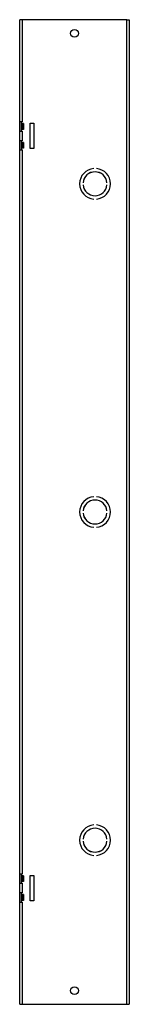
# Model space of a CAD drawing. Header units: inches. Extents: x 0.1 to 58.3, y -11 to 48.4.
import ezdxf

# ---------------------------------------------------------------- set-up
doc = ezdxf.new("R2010")
doc.units = ezdxf.units.IN
doc.header["$MEASUREMENT"] = 0
doc.layers.add('Visible Edges(ANSI)', color=7, linetype='Continuous', lineweight=25)
doc.layers.add('Visible Tangent Edges(ANSI)', color=7, linetype='Continuous', lineweight=25)

msp = doc.modelspace()

# ---------------------------------------------------------------- linework, layer by layer
at = {"layer": 'Visible Edges(ANSI)'}
for p, q in [((54.431, 48.361), (54.345, 48.361)), ((54.345, 44.621), (54.345, 48.361)), ((58.259, 48.361), (54.431, 48.361)), ((58.259, 48.361), (58.345, 48.361)), ((58.345, 48.361), (58.345, 12.361)), ((54.405, 44.621), (54.345, 44.621)), ((54.345, 44.288), (54.345, 44.621)), ((54.345, 44.288), (54.405, 44.288)), ((54.345, 43.933), (54.345, 44.288)), ((54.4, 44.621), (54.4, 44.288)), ((54.431, 44.621), (54.405, 44.621)), ((54.405, 44.56), (54.405, 44.621)), ((54.485, 44.56), (54.405, 44.56)), ((54.485, 44.35), (54.405, 44.35)), ((54.405, 44.288), (54.405, 44.35)), ((54.431, 44.288), (54.405, 44.288)), ((54.485, 44.56), (54.485, 44.35)), ((54.73, 44.576), (54.855, 44.576)), ((54.73, 43.646), (54.73, 44.576)), ((54.855, 44.576), (54.855, 43.646)), ((54.405, 43.933), (54.345, 43.933)), ((54.345, 43.6), (54.345, 43.933)), ((54.4, 43.933), (54.4, 43.6)), ((54.431, 43.933), (54.405, 43.933)), ((54.405, 43.872), (54.405, 43.933)), ((54.345, 43.6), (54.405, 43.6)), ((54.345, 17.121), (54.345, 43.6)), ((54.485, 43.872), (54.405, 43.872)), ((54.485, 43.662), (54.405, 43.662)), ((54.405, 43.6), (54.405, 43.662)), ((54.431, 43.6), (54.405, 43.6)), ((54.485, 43.872), (54.485, 43.662)), ((54.855, 43.646), (54.73, 43.646)), ((57.045, 42.921), (57.045, 42.921)), ((57.145, 42.921), (57.145, 42.921)), ((56.66, 42.401), (56.659, 42.401)), ((56.659, 42.321), (56.66, 42.321)), ((57.531, 42.401), (57.531, 42.401)), ((57.531, 42.321), (57.531, 42.321)), ((57.045, 41.801), (57.045, 41.801)), ((57.145, 41.801), (57.145, 41.801)), ((57.045, 30.921), (57.045, 30.921)), ((57.145, 30.921), (57.145, 30.921)), ((56.66, 30.401), (56.659, 30.401)), ((56.659, 30.321), (56.66, 30.321)), ((57.531, 30.401), (57.531, 30.401)), ((57.531, 30.321), (57.531, 30.321)), ((57.045, 29.801), (57.045, 29.801)), ((57.145, 29.801), (57.145, 29.801)), ((57.045, 18.921), (57.045, 18.921)), ((57.145, 18.921), (57.145, 18.921)), ((56.66, 18.401), (56.659, 18.401)), ((57.531, 18.401), (57.531, 18.401)), ((56.659, 18.321), (56.66, 18.321)), ((57.531, 18.321), (57.531, 18.321)), ((57.045, 17.801), (57.045, 17.801)), ((57.145, 17.801), (57.145, 17.801)), ((54.405, 17.121), (54.345, 17.121)), ((54.345, 16.788), (54.345, 17.121)), ((54.4, 17.121), (54.4, 16.788)), ((54.431, 17.121), (54.405, 17.121)), ((54.405, 17.06), (54.405, 17.121)), ((54.485, 17.06), (54.405, 17.06)), ((54.485, 17.06), (54.485, 16.85)), ((54.73, 17.076), (54.855, 17.076)), ((54.73, 16.146), (54.73, 17.076)), ((54.855, 17.076), (54.855, 16.146)), ((54.345, 16.433), (54.345, 16.788)), ((54.345, 16.788), (54.405, 16.788)), ((54.485, 16.85), (54.405, 16.85)), ((54.405, 16.788), (54.405, 16.85)), ((54.431, 16.788), (54.405, 16.788)), ((54.345, 16.1), (54.345, 16.433)), ((54.405, 16.433), (54.345, 16.433)), ((54.4, 16.433), (54.4, 16.1)), ((54.431, 16.433), (54.405, 16.433)), ((54.405, 16.372), (54.405, 16.433)), ((54.485, 16.372), (54.405, 16.372)), ((54.485, 16.372), (54.485, 16.162)), ((54.345, 12.361), (54.345, 16.1)), ((54.345, 16.1), (54.405, 16.1)), ((54.485, 16.162), (54.405, 16.162)), ((54.405, 16.1), (54.405, 16.162)), ((54.431, 16.1), (54.405, 16.1)), ((54.855, 16.146), (54.73, 16.146)), ((54.345, 12.361), (54.431, 12.361)), ((54.431, 12.361), (58.259, 12.361)), ((58.259, 12.361), (58.345, 12.361))]:
    msp.add_line(p, q, dxfattribs=at)
for centre in [(56.345, 47.861), (56.345, 12.861)]:
    msp.add_circle(centre, 0.141, dxfattribs=at)
for centre, radius, start, end in [((57.095, 42.361), 0.562, 95.0997, 264.9003), ((57.095, 42.361), 0.562, 95.1006, 264.8994), ((57.095, 42.361), 0.562, 275.1006, 84.8994), ((57.095, 42.361), 0.562, 275.0997, 84.9003), ((57.095, 42.361), 0.438, 5.2458, 174.7542), ((57.095, 42.361), 0.437, 5.247, 174.753), ((57.095, 42.361), 0.438, 185.2458, 354.7542), ((57.095, 42.361), 0.437, 185.247, 354.753), ((57.095, 30.361), 0.562, 95.0997, 264.9003), ((57.095, 30.361), 0.562, 95.1006, 264.8994), ((57.095, 30.361), 0.438, 5.2458, 174.7542), ((57.095, 30.361), 0.437, 5.247, 174.753), ((57.095, 30.361), 0.562, 275.1006, 84.8994), ((57.095, 30.361), 0.562, 275.0997, 84.9003), ((57.095, 30.361), 0.438, 185.2458, 354.7542), ((57.095, 30.361), 0.437, 185.247, 354.753), ((57.095, 18.361), 0.562, 95.0997, 264.9003), ((57.095, 18.361), 0.562, 95.1006, 264.8994), ((57.095, 18.361), 0.438, 5.2458, 174.7542), ((57.095, 18.361), 0.437, 5.247, 174.753), ((57.095, 18.361), 0.562, 275.1006, 84.8994), ((57.095, 18.361), 0.562, 275.0997, 84.9003), ((57.095, 18.361), 0.438, 185.2458, 354.7542), ((57.095, 18.361), 0.437, 185.247, 354.753)]:
    msp.add_arc(centre, radius, start, end, dxfattribs=at)
at = {"layer": 'Visible Tangent Edges(ANSI)'}
for p, q in [((54.431, 48.361), (54.431, 44.621)), ((58.259, 12.361), (58.259, 48.361)), ((54.431, 44.56), (54.431, 44.35)), ((54.431, 44.288), (54.431, 43.933)), ((54.431, 43.872), (54.431, 43.662)), ((54.431, 43.6), (54.431, 17.121)), ((54.431, 17.06), (54.431, 16.85)), ((54.431, 16.788), (54.431, 16.433)), ((54.431, 16.372), (54.431, 16.162)), ((54.431, 16.1), (54.431, 12.361))]:
    msp.add_line(p, q, dxfattribs=at)

doc.saveas('drawing.dxf')
